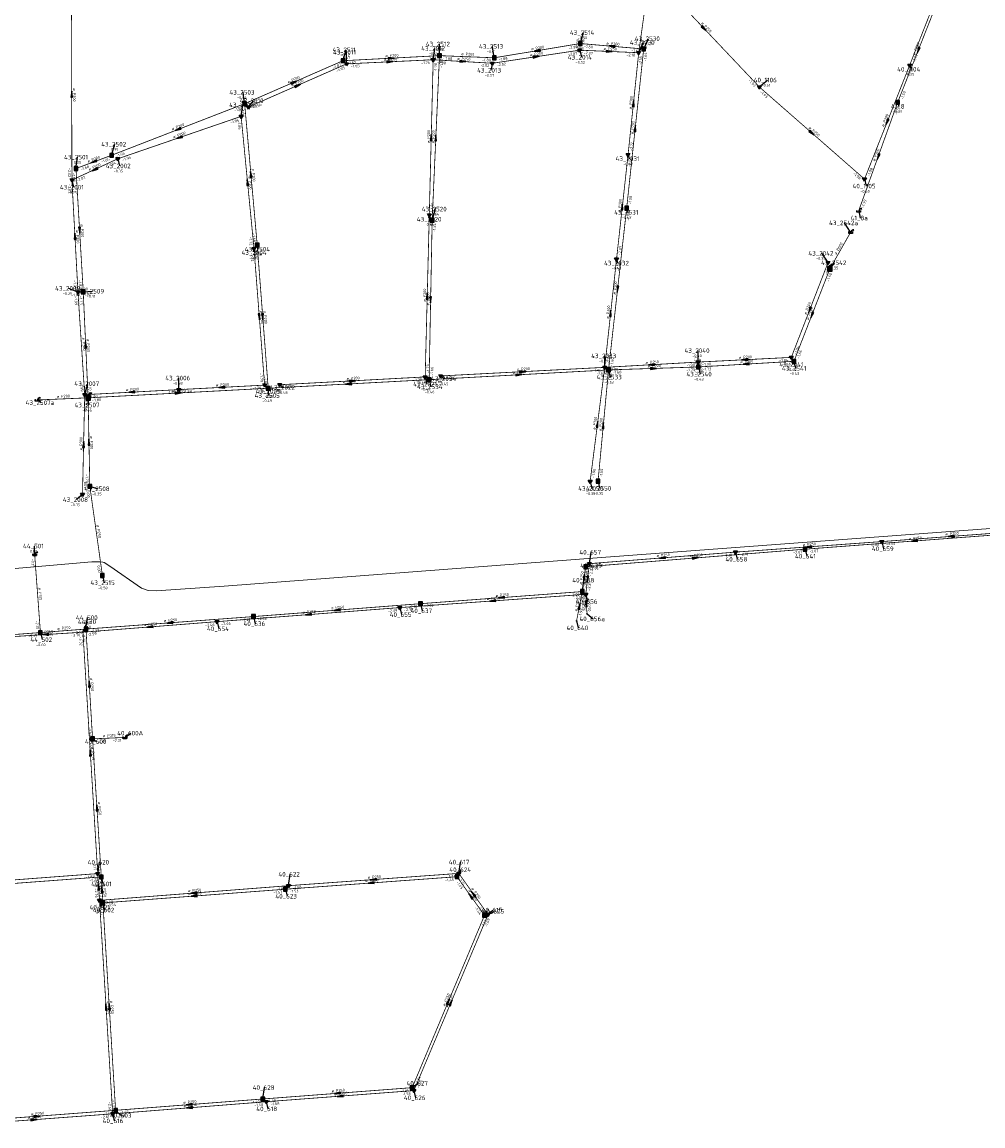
# Model space of a CAD drawing. Header units: metres. Extents: x 249000 to 255300, y 590580 to 596000.
# Tile 12 of 61: x 252278 to 252593, y 592937 to 593299. Entities that reach past the tile are written whole.
import ezdxf
from ezdxf.enums import TextEntityAlignment as Align
from ezdxf.lldxf.tags import DXFTag

# ---------------------------------------------------------------- set-up
doc = ezdxf.new("R2010")
doc.units = ezdxf.units.M
doc.header["$MEASUREMENT"] = 0
doc.linetypes.add('RI-HWA', pattern=[7.4, 5, -2.4])
doc.linetypes.add('RI-VWA', pattern=[11, 5, -3, 0, -3])
doc.layers.get('0').update_dxf_attribs({"linetype": 'CONTINUOUS'})
for name, color, linetype, lineweight in [('B-WE-RI-HWA_TRANSPORTLEIDING-G', 150, 'RI-HWA', 18), ('B-WE-RI-PERSLEIDING-G', 210, 'RI-PERS', 18), ('B-WE-RI-VWA_TRANSPORTLEIDING-G', 20, 'RI-VWA', 18)]:
    doc.layers.add(name, color=color, linetype=linetype, lineweight=lineweight)
for name, color, linetype in [('RIO-AFMETINGEN', 8, 'CONTINUOUS'), ('RIO-AFSCHOT', 7, 'CONTINUOUS'), ('RIO-BOK', 8, 'CONTINUOUS'), ('RIO-KNOOP', 7, 'CONTINUOUS'), ('RIO-KNOOPNAAM', 170, 'CONTINUOUS'), ('RIO-LEADER', 253, 'CONTINUOUS'), ('RIO-MAAIVELD', 104, 'CONTINUOUS')]:
    doc.layers.add(name, color=color, linetype=linetype)
doc.styles.add('RIO-TXT', font='isocp.shx')
tags = doc.linetypes.add('RI-PERS', pattern='A,7,-2,["P",Standard,S=1.8,R=0,X=-0.5,Y=-0.9],-2,7,-2,[102,NLCS.SHX,S=1,R=180,X=0,Y=0],-2', length=22).pattern_tags.tags
tags[6] = DXFTag(74, 10)

# ---------------------------------------------------------------- blocks, each defined once
blk = doc.blocks.new('K_IPD')
blk.add_lwpolyline([(-0.496027, 0.307994), (0.503973, 0.307994), (0.003973, -0.558031)], close=True)
blk.add_solid([(-0.496027, 0.307994), (0.503973, 0.307994), (0.003973, -0.558031)])
at = {"style": 'RIO-TXT', "flags": 1}
blk.add_attdef('RIOLERINGSGEBIED', text='', height=1, dxfattribs=at).set_placement((0, 0), align=Align.CENTER)
blk.add_attdef('KNOOPNAAM', text='', height=1, dxfattribs=at).set_placement((0, 0), align=Align.TOP_CENTER)
blk = doc.blocks.new('K_IPR')
blk.add_lwpolyline([(-0.5, -0.5), (0.5, -0.5), (0.5, 0.5), (-0.5, 0.5)], close=True)
blk.add_solid([(-0.5, 0.5), (0.5, 0.5), (-0.5, -0.5), (0.5, -0.5)])
at = {"style": 'RIO-TXT', "flags": 1}
blk.add_attdef('RIOLERINGSGEBIED', text='', height=1, dxfattribs=at).set_placement((0, 0), align=Align.CENTER)
blk.add_attdef('KNOOPNAAM', text='', height=1, dxfattribs=at).set_placement((0, 0), align=Align.TOP_CENTER)
blk = doc.blocks.new('K_UTB')
blk.add_lwpolyline([(0.5, 0.15), (0.5, -0.3), (-0.5, -0.3), (-0.5, 0.15), (-0.45, 0.15), (-0.45, -0.25), (0, -0.25), (0.45, -0.25), (0.45, 0.15)], close=True)
blk.add_lwpolyline([(0.85, 0.6), (0.55, 0.65), (0.614828, 0.459583), (0.850842, 0.598937)])
blk.add_arc((0.85, -0.25), 0.85, 90, 180)
at = {"style": 'RIO-TXT', "flags": 1}
blk.add_attdef('RIOLERINGSGEBIED', text='', height=1, dxfattribs=at).set_placement((0, 0), align=Align.CENTER)
blk.add_attdef('KNOOPNAAM', text='', height=1, dxfattribs=at).set_placement((0, 0), align=Align.TOP_CENTER)
blk = doc.blocks.new('K_FIC')
blk.add_circle((0, 0), 0.0625)
at = {"style": 'RIO-TXT', "flags": 1}
blk.add_attdef('RIOLERINGSGEBIED', text='', height=1, dxfattribs=at).set_placement((0, 0), align=Align.CENTER)
blk.add_attdef('KNOOPNAAM', text='', height=1, dxfattribs=at).set_placement((0, 0), align=Align.TOP_CENTER)
blk = doc.blocks.new('K_OVL')
for points in [[(0.6, 0.6), (-0.6, 0.6), (-0.6, -0.6), (0.6, -0.6)], [(1, 1.25), (0.474823, 0.983111), (0.413034, 1.369554)]]:
    blk.add_lwpolyline(points, close=True)
blk.add_arc((0.81571, 0.439293), 0.83139, 77.193131, 168.854604)
blk.add_solid([(-0.6, 0.6), (0.6, 0.6), (-0.6, -0.6), (0.6, -0.6)])
at = {"style": 'RIO-TXT', "flags": 1}
blk.add_attdef('RIOLERINGSGEBIED', text='', height=1, dxfattribs=at).set_placement((0, 0), align=Align.CENTER)
blk.add_attdef('KNOOPNAAM', text='', height=1, dxfattribs=at).set_placement((0, 0), align=Align.TOP_CENTER)
blk = doc.blocks.new('L_VHR')
blk.add_lwpolyline([(-0.5, 0), (0.5, 0), (-0.5, 0.15), (-0.5, -0.15), (0.5, 0)])

msp = doc.modelspace()

# ---------------------------------------------------------------- linework, layer by layer
at = {"layer": 'B-WE-RI-HWA_TRANSPORTLEIDING-G', "const_width": 0.25}
for points in [[(252564.688, 593272.64), (252578.16, 593306.688)], [(252432.48, 593287.232), (252460.672, 593291.904)], [(252460.496, 593289.728), (252460.672, 593291.904)], [(252460.672, 593291.904), (252481.456, 593290.112)], [(252382.896, 593286.272), (252414.528, 593287.936)], [(252414.528, 593287.936), (252412.128, 593234.048)], [(252414.528, 593287.936), (252432.48, 593287.232)], [(252481.456, 593290.112), (252475.872, 593237.952)], [(252350.672, 593272.192), (252382.896, 593286.272)], [(252551.904, 593237.056), (252564.688, 593272.64)], [(252307.072, 593255.296), (252350.672, 593272.192)], [(252350.672, 593272.192), (252354.8, 593225.856)], [(252295.392, 593250.944), (252307.072, 593255.296)], [(252295.392, 593250.944), (252297.776, 593210.56)], [(252475.872, 593237.952), (252469.936, 593184.96)], [(252412.128, 593234.048), (252411.136, 593181.76)], [(252542.448, 593218.048), (252549.28, 593230.08)], [(252354.8, 593225.856), (252358.4, 593178.944)], [(252530.688, 593187.776), (252542.448, 593218.048)], [(252296.048, 593210.432), (252297.776, 593210.56)], [(252299.376, 593175.808), (252297.776, 593210.56)], [(252469.936, 593184.96), (252499.376, 593185.92)], [(252499.28, 593187.52), (252499.376, 593185.92)], [(252499.376, 593185.92), (252530.688, 593187.776)], [(252469.936, 593184.96), (252411.136, 593181.76)], [(252469.936, 593184.96), (252466.496, 593148.48)], [(252358.4, 593178.944), (252299.376, 593175.808)], [(252358.4, 593178.944), (252411.136, 593181.76)], [(252299.376, 593175.808), (252282.656, 593175.104)], [(252299.376, 593175.808), (252299.936, 593146.816)], [(252299.936, 593146.816), (252304.064, 593117.568)], [(252534.336, 593126.208), (252606.064, 593131.584)], [(252281.856, 593124.48), (252283.744, 593098.88)], [(252462.432, 593120.448), (252534.336, 593126.208)], [(252461.344, 593112.32), (252462.432, 593120.448)], [(252408.32, 593108.352), (252461.344, 593112.32)], [(252461.344, 593112.32), (252459.456, 593102.72)], [(252353.584, 593104.128), (252408.32, 593108.352)], [(252298.672, 593100.032), (252353.584, 593104.128)], [(252266.336, 593097.6), (252283.744, 593098.88)], [(252298.672, 593100.032), (252283.744, 593098.88)], [(252298.672, 593100.032), (252300.832, 593064.064)], [(252300.832, 593064.064), (252311.424, 593064.512)], [(252300.832, 593064.064), (252303.696, 593018.816)], [(252218.032, 593012.416), (252303.696, 593018.816)], [(252303.696, 593018.816), (252304.224, 593010.304)], [(252364.032, 593014.784), (252420.256, 593018.88)], [(252420.256, 593018.88), (252429.28, 593006.208)], [(252304.224, 593010.304), (252364.032, 593014.784)], [(252304.224, 593010.304), (252308.384, 592942.336)], [(252429.28, 593006.208), (252405.584, 592949.76)], [(252405.584, 592949.76), (252356.624, 592946.048)], [(252356.624, 592946.048), (252308.384, 592942.336)], [(252308.384, 592942.336), (252256.816, 592938.432)]]:
    msp.add_lwpolyline(points, dxfattribs=at)
at = {"layer": 'B-WE-RI-PERSLEIDING-G'}
msp.add_lwpolyline([(252598.112, 593133.248), (252467.6, 593123.456), (252344.016, 593114.048), (252321.696, 593112.576), (252319.024, 593112.704), (252316.848, 593113.472), (252306.448, 593120.64), (252304.608, 593121.856), (252304.224, 593121.92), (252303.264, 593122.112), (252300.608, 593122.112), (252271.616, 593119.552)], dxfattribs=at)
at = {"layer": 'B-WE-RI-VWA_TRANSPORTLEIDING-G', "const_width": 0.25}
for points in [[(252583.584, 593322.752), (252568.624, 593284.8)], [(252519.328, 593277.696), (252483.072, 593316.032)], [(252483.52, 593315.52), (252479.824, 593288.896)], [(252293.936, 593303.488), (252294.064, 593247.168)], [(252431.856, 593285.44), (252460.496, 593289.728)], [(252460.496, 593289.728), (252479.824, 593288.896)], [(252479.824, 593288.896), (252476.336, 593255.488)], [(252351.936, 593271.104), (252384.096, 593285.248)], [(252384.096, 593285.248), (252412.464, 593286.592)], [(252412.464, 593286.592), (252411.184, 593235.712)], [(252412.464, 593286.592), (252431.856, 593285.44)], [(252568.624, 593284.8), (252553.824, 593247.488)], [(252553.824, 593247.488), (252519.328, 593277.696)], [(252309.104, 593254.144), (252349.52, 593268.032)], [(252349.52, 593268.032), (252353.744, 593224.704)], [(252476.336, 593255.488), (252472.56, 593221.312)], [(252294.064, 593247.168), (252309.104, 593254.144)], [(252294.064, 593247.168), (252296.048, 593210.432)], [(252411.184, 593235.712), (252409.84, 593182.656)], [(252353.744, 593224.704), (252357.216, 593179.968)], [(252472.56, 593221.312), (252468.688, 593185.792)], [(252529.824, 593189.056), (252541.856, 593220.096)], [(252298.256, 593176.832), (252296.048, 593210.432)], [(252468.688, 593185.792), (252414.896, 593182.976)], [(252468.688, 593185.792), (252463.904, 593148.416)], [(252468.688, 593185.792), (252499.28, 593187.52)], [(252499.28, 593187.52), (252529.824, 593189.056)], [(252409.84, 593182.656), (252362.16, 593180.096)], [(252329.12, 593178.496), (252298.256, 593176.832)], [(252357.216, 593179.968), (252329.12, 593178.496)], [(252298.256, 593176.832), (252297.536, 593144.128)], [(252559.504, 593128.704), (252605.024, 593132.096)], [(252511.536, 593125.248), (252559.504, 593128.704)], [(252463.664, 593121.472), (252511.536, 593125.248)], [(252462.464, 593111.424), (252463.664, 593121.472)], [(252401.52, 593107.072), (252462.464, 593111.424)], [(252462.88, 593105.024), (252462.464, 593111.424)], [(252341.632, 593102.464), (252401.52, 593107.072)], [(252297.68, 593099.008), (252341.632, 593102.464)], [(252297.68, 593099.008), (252273.312, 593097.472)], [(252297.68, 593099.008), (252302.528, 593019.904)], [(252216.816, 593013.44), (252302.528, 593019.904)], [(252302.528, 593019.904), (252303.104, 593011.136)], [(252365.024, 593015.936), (252420.864, 593019.968)], [(252420.864, 593019.968), (252430.432, 593006.464)], [(252303.104, 593011.136), (252365.024, 593015.936)], [(252303.104, 593011.136), (252307.424, 592941.184)], [(252430.432, 593006.464), (252406.144, 592948.8)], [(252406.144, 592948.8), (252357.776, 592945.152)], [(252357.776, 592945.152), (252307.424, 592941.184)], [(252307.424, 592941.184), (252255.824, 592937.344)]]:
    msp.add_lwpolyline(points, dxfattribs=at)
at = {"layer": 'RIO-LEADER'}
for p, q in [((252460.67, 593291.9), (252461.7214, 593295.4897)), ((252414.53, 593287.96), (252414.5295, 593291.735)), ((252432.48, 593287.24), (252431.9455, 593290.9682)), ((252479.83, 593288.88), (252481.3672, 593292.2432)), ((252481.45, 593290.13), (252482.9872, 593293.4932)), ((252382.9, 593286.26), (252383.9514, 593289.8497)), ((252384.1, 593285.28), (252384.0995, 593289.055)), ((252412.47, 593286.58), (252413.0035, 593290.3084)), ((252460.5, 593289.73), (252461.0335, 593287.4016)), ((252431.86, 593285.47), (252431.3274, 593283.1415)), ((252568.63, 593284.81), (252568.99, 593283.4665)), ((252519.32, 593277.71), (252521.9829, 593279.9476)), ((252350.67, 593272.19), (252350.1355, 593275.9182)), ((252351.94, 593271.13), (252353.5294, 593273.1639)), ((252564.69, 593272.67), (252565.05, 593271.3265)), ((252349.52, 593268.06), (252350.0535, 593271.7884)), ((252307.08, 593255.32), (252308.1314, 593258.9097)), ((252295.4, 593250.94), (252295.9335, 593254.6684)), ((252476.34, 593255.51), (252476.7, 593254.1665)), ((252309.11, 593254.12), (252309.6435, 593251.7916)), ((252553.83, 593247.52), (252554.3635, 593245.1916)), ((252294.06, 593247.15), (252294.5935, 593244.8216)), ((252412.12, 593234.07), (252413.1714, 593237.6597)), ((252475.88, 593237.93), (252476.24, 593236.5865)), ((252551.91, 593237.06), (252552.4435, 593234.7316)), ((252411.18, 593235.68), (252411.54, 593234.3365)), ((252549.28, 593230.08), (252547.3029, 593233.1351)), ((252354.8, 593225.85), (252355.16, 593224.5065)), ((252353.75, 593224.73), (252354.11, 593223.3865)), ((252541.86, 593220.11), (252539.8829, 593223.1651)), ((252472.56, 593221.3), (252472.92, 593219.9565)), ((252542.45, 593218.02), (252544.0394, 593220.0539)), ((252296.05, 593210.44), (252293.0216, 593211.6731)), ((252297.77, 593210.56), (252300.7983, 593210.726)), ((252468.69, 593185.77), (252468.6895, 593189.545)), ((252499.28, 593187.51), (252499.2795, 593191.285)), ((252499.38, 593185.92), (252499.9135, 593183.5916)), ((252529.82, 593189.07), (252530.3535, 593186.7416)), ((252530.69, 593187.8), (252531.2235, 593185.4716)), ((252329.12, 593178.51), (252329.1195, 593182.285)), ((252409.84, 593182.64), (252410.3735, 593180.3116)), ((252414.89, 593182.98), (252416.2236, 593182.0903)), ((252469.93, 593184.95), (252470.4635, 593182.6216)), ((252298.26, 593176.86), (252299.3114, 593180.4497)), ((252357.21, 593179.94), (252358.7472, 593177.9768)), ((252358.4, 593178.92), (252358.4015, 593176.545)), ((252362.16, 593180.09), (252363.4936, 593179.2003)), ((252411.13, 593181.78), (252411.6635, 593179.4516)), ((252282.65, 593175.12), (252283.9836, 593174.2303)), ((252299.37, 593175.83), (252299.3715, 593173.455)), ((252299.93, 593146.84), (252302.5929, 593146.0024)), ((252463.91, 593148.44), (252464.4435, 593146.1116)), ((252466.49, 593148.49), (252467.0235, 593146.1616)), ((252297.54, 593144.11), (252295.5644, 593142.4536)), ((252559.51, 593128.68), (252560.0435, 593126.3516)), ((252281.85, 593124.45), (252281.8497, 593127.225)), ((252463.67, 593121.48), (252464.2035, 593125.2084)), ((252511.53, 593125.24), (252512.0635, 593122.9116)), ((252534.34, 593126.23), (252534.8735, 593123.9016)), ((252462.43, 593120.47), (252464.4735, 593120.8096)), ((252304.07, 593117.56), (252304.6035, 593115.2316)), ((252461.35, 593112.31), (252461.8835, 593116.0384)), ((252462.46, 593111.41), (252462.9935, 593109.0816)), ((252401.52, 593107.09), (252402.0535, 593104.7616)), ((252408.32, 593108.35), (252408.8535, 593106.0216)), ((252298.67, 593100.06), (252299.2035, 593103.7884)), ((252353.59, 593104.12), (252354.1235, 593101.7916)), ((252459.45, 593102.75), (252459.9835, 593100.4216)), ((252462.88, 593105.02), (252464.8564, 593103.3642)), ((252297.68, 593099.02), (252299.2172, 593102.3832)), ((252341.63, 593102.45), (252342.1635, 593100.1216)), ((252283.74, 593098.91), (252284.2735, 593096.5816)), ((252300.84, 593064.04), (252302.1736, 593063.1503)), ((252311.42, 593064.51), (252313.3698, 593065.9198)), ((252302.52, 593019.88), (252303.0535, 593023.6084)), ((252420.87, 593019.95), (252421.4035, 593023.6784)), ((252365.03, 593015.95), (252365.5635, 593019.6784)), ((252420.25, 593018.87), (252421.5836, 593021.1597)), ((252303.7, 593018.84), (252304.2335, 593016.5116)), ((252364.04, 593014.8), (252364.5735, 593012.4716)), ((252303.11, 593011.14), (252303.6435, 593008.8116)), ((252304.22, 593010.3), (252304.7535, 593007.9716)), ((252429.28, 593006.19), (252432.1695, 593007.9418)), ((252430.43, 593006.47), (252432.4735, 593007.5304)), ((252405.58, 592949.78), (252407.5298, 592951.1898)), ((252356.62, 592946.06), (252357.1535, 592949.7884)), ((252406.14, 592948.77), (252406.6735, 592946.4416)), ((252357.78, 592945.13), (252358.3135, 592942.8016)), ((252307.43, 592941.21), (252307.9635, 592938.8816)), ((252308.38, 592942.32), (252310.3564, 592940.6642))]:
    msp.add_line(p, q, dxfattribs=at)

# ---------------------------------------------------------------- block references
at = {"layer": 'RIO-AFSCHOT', "xscale": 2, "yscale": 2, "zscale": 2}
for p, rotation in [((252501.195, 593296.885), 313.3922), ((252471.06, 593291.015), 175.1318999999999), ((252571.425, 593289.665), 248.375), ((252398.715, 593287.11), 3.076200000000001), ((252446.18, 593287.6), 8.4595), ((252446.575, 593289.57), 189.3856), ((252470.165, 593289.305), 357.4824), ((252398.285, 593285.93), 2.623400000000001), ((252422.165, 593286.025), 356.7239), ((252366.785, 593279.225), 23.5813), ((252294, 593275.33), 90.13099999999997), ((252368.02, 593278.205), 23.74649999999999), ((252478.085, 593272.195), 84.02089999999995), ((252561.23, 593266.165), 248.3455), ((252328.875, 593263.755), 201.1550999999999), ((252411.825, 593261.13), 88.53929999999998), ((252413.325, 593261.015), 87.43060000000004), ((252478.665, 593264.03), 83.9008), ((252536.575, 593262.615), 318.8241), ((252329.315, 593261.09), 199.0307), ((252558.3, 593254.865), 250.2505), ((252301.24, 593253.13), 200.554), ((252301.585, 593250.635), 204.8473999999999), ((252351.635, 593246.395), 95.58420000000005), ((252352.735, 593249.02), 95.10149999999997), ((252474.45, 593238.405), 83.68629999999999), ((252295.055, 593228.795), 93.11169999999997), ((252296.585, 593230.75), 273.3677), ((252472.905, 593211.44), 263.5837), ((252410.51, 593209.16), 88.54390000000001), ((252411.625, 593207.925), 268.9064), ((252470.625, 593203.535), 83.77530000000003), ((252535.84, 593204.59), 248.7924), ((252536.57, 593202.91), 248.7298), ((252355.48, 593202.335), 274.4259), ((252356.6, 593202.385), 274.3952), ((252298.57, 593193.195), 92.64650000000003), ((252483.985, 593186.64), 183.2552), ((252514.55, 593188.29), 182.9238999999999), ((252515.035, 593186.86), 183.4358), ((252440.53, 593183.365), 3.085599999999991), ((252441.79, 593184.375), 2.968299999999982), ((252484.655, 593185.435), 1.8863), ((252343.165, 593179.225), 182.9139999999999), ((252384.765, 593180.35), 183.1042999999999), ((252386, 593181.365), 3.060999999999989), ((252313.69, 593177.685), 183.0602), ((252328.885, 593177.375), 2.996199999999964), ((252466.3, 593167.105), 82.69480000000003), ((252468.21, 593166.72), 84.60159999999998), ((252297.9, 593160.485), 88.7316), ((252299.65, 593161.335), 91.11559999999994), ((252570.205, 593128.9), 184.2571), ((252582.265, 593130.4), 184.3221999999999), ((252535.52, 593126.96), 184.1005), ((252487.6, 593123.36), 184.4916), ((252498.385, 593123.35), 4.5792), ((252461.89, 593116.39), 262.4522), ((252463.065, 593116.445), 263.1399), ((252434.835, 593110.33), 184.2702), ((252380.955, 593106.235), 184.4191), ((252431.99, 593109.25), 184.0544999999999), ((252460.4, 593107.53), 78.75130000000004), ((252462.67, 593108.215), 273.7692), ((252371.575, 593104.77), 184.4297), ((252319.655, 593100.735), 184.4621), ((252326.13, 593102.09), 184.2275), ((252285.5, 593098.26), 183.5700999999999), ((252299.755, 593082.05), 93.45629999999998), ((252300.1, 593059.45), 93.50840000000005), ((252302.27, 593041.44), 93.62920000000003), ((252302.815, 593015.51), 93.87060000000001), ((252392.145, 593016.835), 184.1409999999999), ((252392.95, 593017.95), 184.0969), ((252303.96, 593014.57), 93.49320000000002), ((252334.07, 593013.545), 184.4414), ((252334.13, 593012.55), 184.3015999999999), ((252424.765, 593012.53), 125.4619), ((252425.65, 593013.21), 125.3497000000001), ((252305.27, 592976.175), 93.5437), ((252306.3, 592976.31), 93.51059999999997), ((252417.43, 592977.985), 67.20409999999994), ((252418.285, 592977.62), 67.16359999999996), ((252381.1, 592947.92), 184.3445999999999), ((252381.96, 592946.95), 184.304), ((252332.5, 592944.19), 184.4327999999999), ((252332.605, 592943.17), 184.4512999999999), ((252282.595, 592940.385), 4.291199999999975), ((252281.63, 592939.285), 4.266599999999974)]:
    msp.add_blockref('L_VHR', p, dxfattribs=dict(at, rotation=rotation))
at = {"layer": 'RIO-KNOOP', "xscale": 1.25, "yscale": 1.25, "zscale": 1.25}
for name, p in [('K_IPR', (252460.672, 593291.904)), ('K_IPR', (252481.456, 593290.112)), ('K_IPR', (252414.528, 593287.936)), ('K_IPR', (252432.48, 593287.232)), ('K_IPD', (252460.496, 593289.728)), ('K_IPD', (252479.824, 593288.896)), ('K_IPR', (252382.896, 593286.272)), ('K_IPD', (252384.096, 593285.248)), ('K_IPD', (252412.464, 593286.592)), ('K_IPD', (252431.856, 593285.44)), ('K_IPD', (252568.624, 593284.8)), ('K_IPD', (252519.328, 593277.696)), ('K_IPR', (252350.672, 593272.192)), ('K_IPR', (252564.688, 593272.64)), ('K_IPD', (252351.936, 593271.104)), ('K_IPD', (252349.52, 593268.032)), ('K_IPR', (252307.072, 593255.296)), ('K_IPD', (252309.104, 593254.144)), ('K_IPD', (252476.336, 593255.488)), ('K_IPR', (252295.392, 593250.944)), ('K_IPD', (252294.064, 593247.168)), ('K_IPD', (252553.824, 593247.488)), ('K_IPR', (252475.872, 593237.952)), ('K_UTB', (252551.904, 593237.056)), ('K_IPD', (252411.184, 593235.712)), ('K_IPR', (252412.128, 593234.048)), ('K_UTB', (252549.28, 593230.08)), ('K_IPR', (252354.8, 593225.856)), ('K_IPD', (252353.744, 593224.704)), ('K_IPD', (252472.56, 593221.312)), ('K_IPD', (252541.856, 593220.096)), ('K_OVL', (252542.448, 593218.048)), ('K_IPR', (252297.776, 593210.56)), ('K_IPD', (252296.048, 593210.432)), ('K_IPD', (252529.824, 593189.056)), ('K_IPD', (252468.688, 593185.792)), ('K_IPD', (252499.28, 593187.52)), ('K_IPR', (252499.376, 593185.92)), ('K_IPR', (252530.688, 593187.776)), ('K_IPD', (252409.84, 593182.656)), ('K_IPR', (252411.136, 593181.76)), ('K_IPD', (252414.896, 593182.976)), ('K_IPR', (252469.936, 593184.96)), ('K_IPD', (252329.12, 593178.496)), ('K_IPD', (252357.216, 593179.968)), ('K_IPR', (252358.4, 593178.944)), ('K_IPD', (252362.16, 593180.096)), ('K_UTB', (252282.656, 593175.104)), ('K_IPD', (252298.256, 593176.832)), ('K_OVL', (252299.376, 593175.808)), ('K_IPR', (252299.936, 593146.816)), ('K_IPD', (252463.904, 593148.416)), ('K_IPR', (252466.496, 593148.48)), ('K_IPD', (252297.536, 593144.128)), ('K_IPD', (252559.504, 593128.704)), ('K_UTB', (252281.856, 593124.48)), ('K_IPD', (252511.536, 593125.248)), ('K_IPR', (252534.336, 593126.208)), ('K_IPR', (252462.432, 593120.448)), ('K_IPD', (252463.664, 593121.472)), ('K_IPR', (252304.064, 593117.568)), ('K_IPR', (252461.344, 593112.32)), ('K_IPD', (252462.464, 593111.424)), ('K_IPD', (252401.52, 593107.072)), ('K_IPR', (252408.32, 593108.352)), ('K_IPD', (252341.632, 593102.464)), ('K_IPR', (252353.584, 593104.128)), ('K_FIC', (252459.456, 593102.72)), ('K_FIC', (252462.88, 593105.024)), ('K_IPR', (252283.744, 593098.88)), ('K_FIC', (252297.68, 593099.008)), ('K_IPR', (252298.672, 593100.032)), ('K_IPR', (252300.832, 593064.064)), ('K_UTB', (252311.424, 593064.512)), ('K_IPD', (252302.528, 593019.904)), ('K_IPR', (252303.696, 593018.816)), ('K_IPR', (252420.256, 593018.88)), ('K_IPD', (252420.864, 593019.968)), ('K_IPD', (252365.024, 593015.936)), ('K_IPR', (252364.032, 593014.784)), ('K_IPD', (252303.104, 593011.136)), ('K_IPR', (252304.224, 593010.304)), ('K_IPR', (252429.28, 593006.208)), ('K_IPD', (252430.432, 593006.464)), ('K_IPR', (252405.584, 592949.76)), ('K_IPD', (252406.144, 592948.8)), ('K_IPR', (252356.624, 592946.048)), ('K_IPD', (252357.776, 592945.152)), ('K_IPD', (252307.424, 592941.184)), ('K_IPR', (252308.384, 592942.336))]:
    msp.add_blockref(name, p, dxfattribs=at)

# ---------------------------------------------------------------- texts
at = {"layer": 'RIO-AFMETINGEN', "style": 'RIO-TXT'}
for s, rotation, p in [('ø P250', 313.3922, (252500.1985, 593298.5441)), ('ø P200', 9.3856, (252444.6449, 593289.6564)), ('ø P200', 85.5119, (252460.0386, 593288.9618)), ('ø P200', 355.1319, (252469.2109, 593291.5794)), ('ø P200', 68.375, (252570.3567, 593288.055)), ('ø P200', 2.6234, (252396.3784, 593286.2431)), ('ø P200', 3.0762, (252396.806, 593287.408)), ('ø P250', 356.7239, (252420.3007, 593286.5373)), ('ø P200', 357.7032, (252421.6323, 593288.0799)), ('ø P250', 8.4595, (252444.2517, 593287.7176)), ('ø P250', 357.4824, (252468.2941, 593289.7926)), ('ø P200', 23.5813, (252364.8928, 593278.8354)), ('ø P200', 23.7465, (252366.1289, 593277.8099)), ('ø P300', 270.131, (252294.4126, 593277.2211)), ('ø P300', 84.0209, (252477.4812, 593270.3576)), ('ø P200', 21.1551, (252326.9678, 593263.4458)), ('ø P200', 83.9008, (252478.0513, 593262.1944)), ('ø P300', 68.3455, (252560.1501, 593264.5596)), ('ø P200', 19.0307, (252327.3975, 593260.8517)), ('ø P200', 88.5393, (252411.3623, 593259.2508)), ('ø P200', 87.4306, (252412.8251, 593259.1448)), ('ø P250', 318.8241, (252535.4242, 593264.1709)), ('ø P200', 20.554, (252299.3298, 593252.8409)), ('ø P200', 70.2505, (252557.285, 593253.2209)), ('ø P200', 24.8474, (252299.7017, 593250.2036)), ('ø P200', 275.1015, (252352.9791, 593250.9398)), ('ø P200', 275.5842, (252351.8619, 593248.3168)), ('ø P300', 83.6863, (252473.8352, 593236.5711)), ('ø P300', 273.1117, (252295.3625, 593230.7051)), ('ø P200', 273.3677, (252296.8851, 593232.6613)), ('ø B600', 60.4695, (252544.5854, 593222.6023)), ('ø P200', 3.9905, (252294.9967, 593210.7675)), ('ø P200', 83.5837, (252472.2809, 593209.608)), ('ø P200', 88.5439, (252410.0468, 593207.2804)), ('ø P200', 88.9064, (252411.1739, 593206.0428)), ('ø P200', 274.4259, (252355.7462, 593204.2516)), ('ø P200', 274.3952, (252356.8679, 593204.3017)), ('ø P300', 83.7753, (252470.0126, 593201.7003)), ('ø P200', 68.7925, (252534.7836, 593202.9725)), ('ø P200', 68.7298, (252535.5117, 593201.2935)), ('ø P300', 273.7741, (252297.4394, 593195.5633)), ('ø P200', 272.6465, (252298.8924, 593195.1025)), ('ø P200', 2.9239, (252512.6417, 593188.593)), ('ø P200', 2.9683, (252439.8807, 593184.6924)), ('ø P250', 3.2552, (252482.0752, 593186.932)), ('ø P200', 1.8863, (252482.7524, 593185.7726)), ('ø P200', 273.6075, (252499.6099, 593188.6266)), ('ø P200', 3.4358, (252513.1243, 593187.146)), ('ø P200', 3.061, (252384.0903, 593181.6774)), ('ø P200', 3.0856, (252438.6199, 593183.6801)), ('ø P200', 3.0602, (252311.7806, 593177.9921)), ('ø P200', 2.9962, (252326.9752, 593177.6931)), ('ø P200', 2.914, (252341.2563, 593179.5361)), ('ø P200', 3.1043, (252382.8559, 593180.647)), ('ø P200', 2.4313, (252289.1043, 593175.7985)), ('ø P300', 82.6948, (252465.6525, 593165.2819)), ('ø P200', 84.6016, (252467.6238, 593164.8763)), ('ø P300', 88.7316, (252297.4494, 593158.6038)), ('ø P200', 271.1156, (252300.0214, 593163.2329)), ('ø P250', 278.0562, (252302.1395, 593134.1288)), ('ø P250', 4.3222, (252580.3499, 593130.6564)), ('ø P250', 4.1005, (252533.6062, 593127.2238)), ('ø P250', 4.2571, (252568.2903, 593129.1586)), ('ø P250', 4.4916, (252485.6843, 593123.6107)), ('ø P250', 4.5792, (252496.469, 593123.5978)), ('ø P250', 82.4522, (252461.2455, 593114.5688)), ('ø P250', 83.1399, (252462.4424, 593114.6161)), ('ø P315', 274.2409, (252283.0613, 593113.5955)), ('ø P250', 4.0545, (252430.076, 593109.5153)), ('ø P250', 4.2702, (252432.9202, 593110.5881)), ('ø P250', 273.7692, (252462.946, 593110.1278)), ('ø P250', 4.4297, (252369.6596, 593105.0228)), ('ø P250', 4.4191, (252379.0397, 593106.4882)), ('ø P250', 78.7513, (252459.6373, 593105.7539)), ('ø P250', 4.2275, (252324.2153, 593102.3495)), ('ø P250', 3.5701, (252283.588, 593098.548)), ('ø P250', 4.4041, (252289.2893, 593099.7422)), ('ø P250', 4.4621, (252317.7394, 593100.9867)), ('ø P250', 273.4563, (252300.0508, 593083.9616)), ('ø P315', 2.5433, (252304.224, 593064.5907)), ('ø P250', 273.5084, (252300.4077, 593061.363)), ('ø P250', 273.6292, (252302.563, 593043.3527)), ('ø P250', 4.0969, (252391.0363, 593018.2139)), ('ø P250', 273.8706, (252303.0883, 593017.4234)), ('ø P250', 273.4932, (252304.2459, 593016.4815)), ('ø P250', 4.141, (252390.231, 593017.0975)), ('ø P250', 4.4414, (252332.1545, 593013.7974)), ('ø P250', 4.3016, (252332.2154, 593012.8071)), ('ø P250', 305.4619, (252423.9972, 593014.3042)), ('ø P250', 305.3497, (252424.8859, 593014.9859)), ('ø P250', 67.2041, (252416.3122, 592976.4041)), ('ø P250', 67.1636, (252417.1657, 592976.0402)), ('ø P250', 273.5437, (252305.5736, 592978.0877)), ('ø P250', 273.5106, (252306.6042, 592978.2224)), ('ø P250', 4.3446, (252379.1838, 592948.19)), ('ø P250', 4.304, (252380.0437, 592947.2211)), ('ø P250', 4.4328, (252330.5831, 592944.4568)), ('ø P250', 4.4514, (252330.6881, 592943.4368)), ('ø P250', 4.2666, (252279.7139, 592939.5584)), ('ø P250', 4.2912, (252280.679, 592940.6576))]:
    msp.add_text(s, height=0.9, rotation=rotation, dxfattribs=at).set_placement(p)
at = {"layer": 'RIO-BOK', "style": 'RIO-TXT'}
for s, rotation, p in [('-1.80', 9.3856, (252456.9348, 593289.9649)), ('-1.80', 85.5119, (252461.8975, 593290.9243)), ('-1.80', 355.1319, (252461.8557, 593290.4951)), ('-2.18', 82.0998, (252481.2955, 593289.9899)), ('-1.88', 3.0762, (252410.6047, 593286.4472)), ('-1.88', 357.7032, (252415.7775, 593286.6097)), ('-1.88', 9.3856, (252433.9744, 593286.1694)), ('-2.07', 8.4595, (252456.7345, 593287.8556)), ('-1.80', 85.5119, (252461.6536, 593287.8098)), ('-2.07', 357.4824, (252461.7423, 593288.3749)), ('-2.18', 357.4824, (252475.7771, 593287.7667)), ('-1.64', 355.1319, (252477.3554, 593289.1848)), ('-2.18', 84.0209, (252480.6883, 593284.769)), ('-1.64', 83.9008, (252482.2877, 593286.0182)), ('-1.97', 68.4917, (252570.3155, 593285.5439)), ('-1.87', 23.5813, (252379.7538, 593283.468)), ('-1.65', 23.7465, (252380.9618, 593282.479)), ('-1.87', 3.0762, (252384.2677, 593285.0316)), ('-1.65', 2.6234, (252385.4579, 593284.0409)), ('-1.75', 2.6234, (252408.5327, 593285.0982)), ('-1.98', 88.5393, (252413.6385, 593282.5494)), ('-1.98', 356.7239, (252413.6942, 593285.2086)), ('-1.88', 87.4306, (252415.6184, 593283.9071)), ('-2.02', 356.7239, (252427.7927, 593284.4105)), ('-1.88', 357.7032, (252428.4316, 593286.1102)), ('-2.02', 8.4595, (252433.3369, 593284.3754)), ('-1.95', 68.3455, (252568.3414, 593280.621)), ('-1.93', 313.3922, (252515.6504, 593279.7447)), ('-1.59', 68.375, (252566.3774, 593273.3994)), ('-1.82', 23.5813, (252352.3813, 593271.5186)), ('-1.93', 318.8241, (252519.4435, 593275.8758)), ('-1.64', 21.1551, (252347.4081, 593269.5336)), ('-1.82', 275.1015, (252349.4914, 593270.7792)), ('-1.54', 23.7465, (252353.6533, 593270.4635)), ('-1.59', 70.2505, (252564.5621, 593268.465)), ('-1.86', 19.0307, (252346.1616, 593265.5263)), ('-1.86', 275.5842, (252348.3533, 593266.6393)), ('-2.12', 84.0209, (252477.7674, 593256.6684)), ('-1.66', 21.1551, (252308.7614, 593254.5768)), ('-1.94', 19.0307, (252310.7627, 593253.3149)), ('-2.02', 270.131, (252292.7847, 593251.1468)), ('-1.68', 20.554, (252297.0735, 593250.1792)), ('-1.66', 20.554, (252303.7907, 593252.6981)), ('-1.94', 24.8474, (252306.0259, 593251.259)), ('-2.12', 83.6863, (252477.1737, 593251.3939)), ('-1.98', 68.3455, (252555.5173, 593248.2496)), ('-1.68', 273.3677, (252294.1793, 593249.5655)), ('-2.02', 24.8474, (252295.7858, 593246.5166)), ('-1.98', 318.8241, (252549.9809, 593249.1953)), ('-2.02', 273.1117, (252292.8331, 593245.781)), ('-1.58', 83.9008, (252477.3098, 593239.0854)), ('-1.79', 70.2505, (252553.5726, 593237.8443)), ('-1.84', 88.5393, (252412.5117, 593236.9473)), ('-1.64', 87.4306, (252413.476, 593235.3113)), ('-1.58', 83.5837, (252476.6944, 593233.8139)), ('-1.84', 88.5439, (252412.3475, 593231.6489)), ('-1.64', 88.9064, (252413.3135, 593230.0469)), ('-1.69', 275.1015, (252353.1769, 593229.7213)), ('-1.72', 275.5842, (252352.0924, 593228.5876)), ('-1.72', 274.4259, (252352.5549, 593223.3332)), ('-1.69', 274.3952, (252353.6041, 593224.4538)), ('-2.03', 83.6863, (252473.9942, 593222.4501)), ('-2.03', 83.7753, (252473.3993, 593217.1854)), ('-1.72', 68.7925, (252541.6253, 593215.9101)), ('-1.60', 68.7298, (252542.2106, 593213.8201)), ('-1.99', 273.1117, (252294.5561, 593214.3652)), ('-1.82', 273.3677, (252296.2609, 593214.4782)), ('-1.82', 3.9905, (252293.8698, 593208.9847)), ('-1.99', 273.7741, (252294.839, 593209.0569)), ('-1.73', 272.6465, (252296.5321, 593209.201)), ('-1.82', 3.9905, (252297.4371, 593209.2336)), ('-2.00', 83.7753, (252470.1224, 593186.9223)), ('-1.73', 273.6075, (252497.83, 593189.8299)), ('-1.84', 68.7925, (252531.5021, 593189.8117)), ('-1.66', 68.7298, (252532.3729, 593188.5399)), ('-1.79', 88.5439, (252411.1716, 593183.9074)), ('-1.66', 88.9064, (252412.4536, 593183.0558)), ('-1.60', 83.5837, (252471.3662, 593186.0975)), ('-1.90', 3.2552, (252495.3596, 593185.9849)), ('-1.73', 273.6075, (252498.065, 593186.1304)), ('-1.90', 2.9239, (252500.6444, 593186.278)), ('-1.73', 3.4358, (252500.7554, 593184.7002)), ('-1.84', 2.9239, (252525.8905, 593187.5676)), ('-1.66', 3.4358, (252526.7745, 593186.2626)), ('-1.79', 274.4259, (252355.6317, 593183.8298)), ('-1.84', 274.3952, (252356.8251, 593182.8112)), ('-1.79', 3.061, (252405.9141, 593181.1559)), ('-1.63', 2.9683, (252416.2562, 593181.7499)), ('-1.76', 2.9683, (252464.7614, 593184.2962)), ('-1.68', 3.0856, (252466.0041, 593183.4713)), ('-2.00', 82.6948, (252469.4503, 593181.6398)), ('-1.68', 84.6016, (252470.8279, 593180.8472)), ('-2.00', 3.2552, (252470.0615, 593184.5459)), ('-1.68', 1.8863, (252471.2719, 593183.6935)), ('-1.73', 1.8863, (252495.4238, 593184.489)), ('-1.99', 273.7741, (252296.7189, 593180.7673)), ('-1.65', 272.6465, (252297.9068, 593179.7671)), ('-1.79', 2.914, (252353.2807, 593178.4536)), ('-1.84', 3.1043, (252359.7683, 593177.6923)), ('-1.68', 3.061, (252363.5281, 593178.8621)), ('-1.66', 3.1043, (252407.2056, 593180.2652)), ('-1.66', 3.0856, (252412.4987, 593180.5527)), ('-1.99', 88.7316, (252299.4535, 593172.8325)), ('-1.99', 3.0602, (252299.6281, 593175.6321)), ('-1.80', 2.9962, (252300.7368, 593174.6006)), ('-1.88', 3.0602, (252325.1947, 593177.0154)), ('-1.88', 2.914, (252330.485, 593177.2786)), ('-1.84', 2.9962, (252354.4714, 593177.4476)), ('-1.80', 271.1156, (252298.0962, 593174.5045)), ('-1.70', 271.1156, (252298.5688, 593150.8142)), ('-1.90', 82.6948, (252465.3638, 593149.5651)), ('-1.65', 84.6016, (252467.9056, 593149.6628)), ('-1.88', 88.7316, (252298.8674, 593145.3817)), ('0.00', 278.0562, (252298.8257, 593145.3703)), ('-2.08', 4.1005, (252555.6128, 593127.0973)), ('-2.08', 4.3222, (252560.9041, 593127.4817)), ('-2.10', 4.4916, (252507.6434, 593123.6307)), ('-2.10', 4.1005, (252512.9194, 593124.0363)), ('-2.07', 4.5792, (252530.456, 593124.6147)), ('-2.07', 4.2571, (252535.7327, 593125.0301)), ('-2.15', 274.2409, (252280.6504, 593123.0571)), ('0.00', 278.0562, (252302.3148, 593120.8059)), ('-2.22', 4.4916, (252465.0676, 593120.2858)), ('-1.96', 82.4522, (252463.1939, 593116.3336)), ('-2.22', 83.1399, (252464.4834, 593117.3528)), ('-1.96', 4.5792, (252463.8294, 593119.2779)), ('-2.00', 82.4522, (252462.8093, 593113.428)), ('-2.25', 83.1399, (252463.9058, 593112.5454)), ('-2.00', 4.2702, (252457.4571, 593110.7157)), ('-2.25', 4.0545, (252458.5608, 593109.8303)), ('-2.00', 78.7513, (252461.8417, 593108.1337)), ('-2.25', 273.7692, (252461.2489, 593110.027)), ('-2.39', 4.4297, (252397.6317, 593105.4849)), ('-2.39', 4.0545, (252402.9085, 593105.8852)), ('-2.10', 4.4191, (252404.4316, 593106.7456)), ('-2.10', 4.2702, (252409.713, 593107.1504)), ('-1.99', 78.7513, (252460.9778, 593103.7724)), ('-2.26', 273.7692, (252461.322, 593108.9264)), ('-2.15', 274.2409, (252282.162, 593102.8044)), ('-2.22', 4.2275, (252349.6957, 593102.5286)), ('-2.22', 4.4191, (252354.9861, 593102.924)), ('-2.15', 4.4041, (252294.7815, 593098.4636)), ('-2.33', 4.2275, (252300.0621, 593098.8594)), ('-2.46', 4.4621, (252337.7424, 593100.8426)), ('-2.46', 4.4297, (252343.0263, 593101.2543)), ('-2.15', 4.3353, (252279.8486, 593097.3112)), ('-2.15', 4.4041, (252285.1366, 593097.7145)), ('-3.30', 3.5701, (252293.7682, 593097.4863)), ('-3.32', 273.5084, (252296.4626, 593097.6425)), ('-2.13', 273.4563, (252297.4514, 593098.6836)), ('-2.59', 4.4621, (252299.077, 593097.8251)), ('-2.07', 273.4563, (252299.3221, 593067.9555)), ('-2.21', 2.5433, (252302.1962, 593062.799)), ('-2.21', 2.5433, (252307.481, 593063.0337)), ('-1.78', 273.6292, (252299.6255, 593062.6599)), ('-3.17', 273.5084, (252301.0259, 593023.7964)), ('-1.89', 4.3165, (252298.6281, 593018.2825)), ('-1.70', 273.6292, (252302.1761, 593022.7514)), ('-1.74', 4.0969, (252416.9728, 593018.3675)), ('-1.70', 4.2719, (252299.807, 593017.2456)), ('-2.78', 273.8706, (252301.3114, 593018.4948)), ('-1.70', 273.4932, (252302.4823, 593017.4628)), ('-1.90', 4.0969, (252366.4194, 593014.7462)), ('-1.45', 4.141, (252416.354, 593017.2845)), ('-1.45', 305.4619, (252419.9462, 593017.0569)), ('-1.74', 305.3497, (252420.5627, 593018.1375)), ('-2.76', 273.8706, (252301.5465, 593015.0438)), ('-1.64', 273.4932, (252302.6822, 593014.214)), ('-1.53', 4.3016, (252360.1486, 593013.2036)), ('-1.90', 4.4414, (252361.142, 593014.3441)), ('-1.53', 4.141, (252365.4303, 593013.5973)), ('-2.76', 273.5437, (252301.8935, 593009.7618)), ('-1.64', 273.5106, (252303.0027, 593008.9225)), ('-2.08', 4.4414, (252304.5066, 593009.9446)), ('-1.64', 4.3016, (252305.6136, 593009.1012)), ('-1.44', 305.4619, (252425.9066, 593008.6985)), ('-1.69', 305.3497, (252427.062, 593008.9855)), ('-1.69', 67.1636, (252430.0421, 593002.2937)), ('-1.44', 67.2041, (252428.8958, 593002.0129)), ('-1.34', 67.2041, (252407.2815, 592950.4759)), ('-1.55', 67.1636, (252407.842, 592949.4647)), ('-1.34', 4.3446, (252401.6883, 592948.2092)), ('-1.55', 4.304, (252402.2466, 592947.2015)), ('-2.61', 273.5437, (252305.9276, 592945.1245)), ('-1.47', 273.5106, (252306.8787, 592946.2352)), ('-1.40', 4.4328, (252352.7301, 592944.4827)), ('-1.68', 4.4514, (252353.8909, 592943.5529)), ('-1.40', 4.3446, (252358.0153, 592944.8631)), ('-1.68', 4.304, (252359.1745, 592943.9321)), ('-2.61', 4.2666, (252303.5357, 592939.6462)), ('-1.47', 4.2912, (252304.4868, 592940.7545)), ('-1.80', 4.4514, (252308.8275, 592940.0157)), ('-1.47', 4.4328, (252309.7771, 592941.1252))]:
    msp.add_text(s, height=0.9, rotation=rotation, dxfattribs=at).set_placement(p)
at = {"layer": 'RIO-KNOOPNAAM', "style": 'RIO-TXT'}
for s, p in [('43_2514', (252457.2589, 593294.7397)), ('43_2012', (252408.541, 593289.5584)), ('43_2512', (252410.067, 593290.985)), ('43_2513', (252427.483, 593290.2182)), ('43_2030', (252476.9047, 593291.4932)), ('43_2530', (252478.5247, 593292.7432)), ('43_2511', (252379.4889, 593289.0997)), ('43_2011', (252379.637, 593288.305)), ('43_2014', (252456.571, 593286.6516)), ('43_2013', (252426.8649, 593282.3915)), ('40_1104', (252564.5275, 593282.7165)), ('40_1106', (252517.5204, 593279.1976)), ('43_2503', (252345.673, 593275.1682)), ('43_2010', (252349.0669, 593272.4139)), ('43_2003', (252345.591, 593271.0384)), ('41_8', (252562.5, 593270.5765)), ('43_2502', (252303.6689, 593258.1597)), ('43_2501', (252291.471, 593253.9184)), ('43_2031', (252472.2375, 593253.4165)), ('43_2002', (252305.181, 593251.0416)), ('43_2001', (252290.131, 593244.0716)), ('40_1105', (252549.901, 593244.4416)), ('43_2520', (252408.7089, 593236.9097)), ('43_2531', (252471.7775, 593235.8365)), ('43_2020', (252407.0775, 593233.5865)), ('43_2542a', (252542.2029, 593232.3851)), ('41_8a', (252549.256, 593233.9816)), ('43_2004', (252349.6475, 593222.6365)), ('43_2504', (252350.6975, 593223.7565)), ('43_2042', (252535.4204, 593222.4151)), ('43_2032', (252468.4575, 593219.2065)), ('43_2542', (252539.5769, 593219.3039)), ('43_2009', (252288.5591, 593210.9231)), ('43_2509', (252296.3358, 593209.976)), ('43_2033', (252464.227, 593188.795)), ('43_2040', (252494.817, 593190.535)), ('43_2041', (252525.891, 593185.9916)), ('43_2541', (252526.761, 593184.7216)), ('43_2006', (252324.657, 593181.535)), ('43_2034', (252411.7611, 593181.3403)), ('43_2533', (252466.001, 593181.8716)), ('43_2540', (252495.451, 593182.8416)), ('43_2007', (252294.8489, 593179.6997)), ('43_2005', (252354.2847, 593177.2268)), ('43_2022', (252359.0311, 593178.4503)), ('43_2021', (252405.911, 593179.5616)), ('43_2534', (252407.201, 593178.7016)), ('43_2507a', (252278.8836, 593173.4803)), ('43_2505', (252353.939, 593175.795)), ('43_2507', (252294.909, 593172.705)), ('43_2508', (252298.1304, 593145.2524)), ('43_2050', (252459.981, 593145.3616)), ('43_2550', (252462.561, 593145.4116)), ('43_2008', (252291.1019, 593141.7036)), ('44_501', (252278.0247, 593126.475)), ('40_657', (252460.3785, 593124.4584)), ('40_641', (252531.0485, 593123.1516)), ('40_659', (252556.2185, 593125.6016)), ('40_639', (252460.6485, 593120.0596)), ('40_658', (252508.2385, 593122.1616)), ('43_2515', (252300.141, 593114.4816)), ('40_638', (252458.0585, 593115.2884)), ('40_656', (252459.1685, 593108.3316)), ('40_637', (252405.0285, 593105.2716)), ('44_500', (252295.3785, 593103.0384)), ('44_30', (252296.0297, 593101.6332)), ('40_655', (252398.2285, 593104.0116)), ('40_656a', (252460.3939, 593102.6142)), ('40_654', (252338.3385, 593099.3716)), ('40_636', (252350.2985, 593101.0416)), ('40_640', (252456.1585, 593099.6716)), ('44_502', (252280.4485, 593095.8316)), ('40_600A', (252308.9073, 593065.1698)), ('40_600', (252298.3486, 593062.4003)), ('40_620', (252299.2285, 593022.8584)), ('40_617', (252417.5785, 593022.9284)), ('40_622', (252361.7385, 593018.9284)), ('40_624', (252417.7586, 593020.4097)), ('40_601', (252300.4085, 593015.7616)), ('40_623', (252360.7485, 593011.7216)), ('40_621', (252299.8185, 593008.0616)), ('40_602', (252300.9285, 593007.2216)), ('40_615', (252428.3445, 593007.1918)), ('40_625', (252428.6485, 593006.7804)), ('40_627', (252403.7048, 592950.4398)), ('40_628', (252353.3285, 592949.0384)), ('40_626', (252402.8485, 592945.6916)), ('40_618', (252354.4885, 592942.0516)), ('40_603', (252306.5314, 592939.9142)), ('40_616', (252304.1385, 592938.1316))]:
    msp.add_text(s, height=1.5, dxfattribs=at).set_placement(p)
at = {"layer": 'RIO-MAAIVELD', "style": 'RIO-TXT'}
for s, p in [('-0.50', (252459.8089, 593293.3397)), ('-0.48', (252479.4547, 593290.0932)), ('-0.47', (252481.0747, 593291.3432)), ('-0.42', (252382.0389, 593287.6997)), ('-0.41', (252382.187, 593286.905)), ('-0.45', (252411.091, 593288.1584)), ('-0.50', (252412.617, 593289.585)), ('-0.61', (252430.033, 593288.8182)), ('-0.52', (252459.121, 593285.2516)), ('-0.57', (252429.4149, 593280.9915)), ('-0.35', (252567.0775, 593281.3165)), ('-0.51', (252520.0704, 593277.7976)), ('-0.44', (252348.223, 593273.7682)), ('-0.41', (252348.141, 593269.6384)), ('-0.39', (252351.6169, 593271.0139)), ('-0.39', (252563.1375, 593269.1765)), ('-0.35', (252306.2189, 593256.7597)), ('-0.25', (252294.021, 593252.5184)), ('-0.47', (252474.7875, 593252.0165)), ('-0.35', (252307.731, 593249.6416)), ('-0.50', (252552.451, 593243.0416)), ('-0.25', (252292.681, 593242.6716)), ('-0.44', (252411.2589, 593235.5097)), ('-0.44', (252409.6275, 593232.1865)), ('-0.43', (252474.3275, 593234.4365)), ('-0.42', (252352.1975, 593221.2365)), ('-0.38', (252353.2475, 593222.3565)), ('-0.43', (252471.0075, 593217.8065)), ('-0.35', (252537.9704, 593221.0151)), ('-0.35', (252542.1269, 593217.9039)), ('-0.29', (252291.1091, 593209.5231)), ('-0.31', (252298.8858, 593208.576)), ('-0.40', (252497.367, 593189.135)), ('-0.32', (252466.777, 593187.395)), ('-0.43', (252498.001, 593181.4416)), ('-0.42', (252528.441, 593184.5916)), ('-0.43', (252529.311, 593183.3216)), ('-0.45', (252297.3989, 593178.2997)), ('-0.48', (252327.207, 593180.135)), ('-0.44', (252408.461, 593178.1616)), ('-0.45', (252414.3111, 593179.9403)), ('-0.33', (252468.551, 593180.4716)), ('-0.49', (252356.489, 593174.395)), ('-0.49', (252356.8347, 593175.8268)), ('-0.48', (252361.5811, 593177.0503)), ('-0.46', (252409.751, 593177.3016)), ('-0.45', (252297.459, 593171.305)), ('-0.35', (252300.6804, 593143.8524)), ('-0.35', (252462.531, 593143.9616)), ('-0.35', (252465.111, 593144.0116)), ('-0.35', (252293.6519, 593140.3036)), ('0.00', (252280.3197, 593125.075)), ('-0.50', (252302.691, 593113.0816)), ('-0.60', (252297.291, 593101.6384)), ('-0.60', (252297.3047, 593100.2332)), ('-0.60', (252282.361, 593094.4316))]:
    msp.add_text(s, height=0.9, dxfattribs=at).set_placement(p)

doc.saveas('drawing.dxf')
